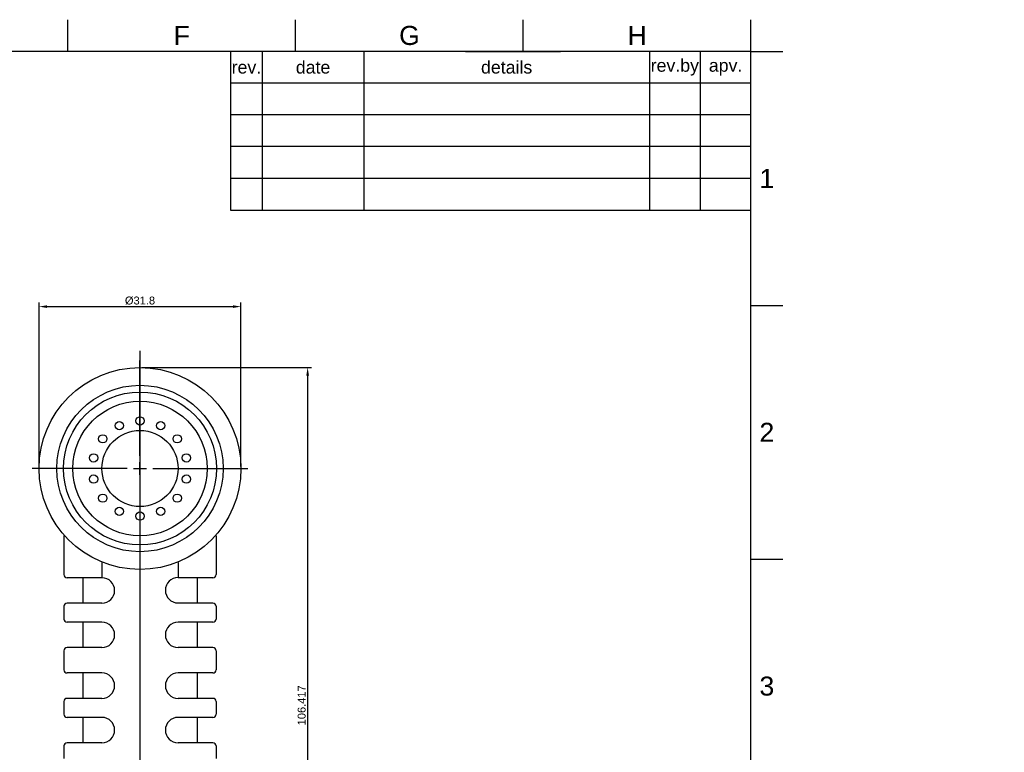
# Model space of a CAD drawing. Header units: millimetres. Extents: x 3826 to 4464, y 336 to 864.
# Tile 4 of 5: x 4003 to 4158, y 451 to 567. Entities that reach past the tile are written whole.
import ezdxf

# ---------------------------------------------------------------- set-up
doc = ezdxf.new("R2010")
doc.units = ezdxf.units.MM
doc.header["$LTSCALE"] = 0.1
for name, color, linetype in [('DIM', 3, 'Continuous'), ('FORM', 7, 'Continuous'), ('TEXT', 2, 'Continuous')]:
    doc.layers.add(name, color=color, linetype=linetype)
doc.styles.get("Standard").update_dxf_attribs({"font": 'arial_0.ttf'})

msp = doc.modelspace()

# ---------------------------------------------------------------- linework, layer by layer
for p, q in [((4036.047, 561.762), (4036.047, 536.762)), ((4036.047, 536.762), (4118.047, 536.762)), ((4005.878, 496.37), (4005.878, 522.186)), ((4037.678, 496.37), (4037.678, 522.186)), ((4021.778, 514.602), (4021.778, 403.444)), ((4021.778, 498.058), (4021.778, 513.058)), ((4021.778, 495.058), (4021.778, 497.058)), ((4019.778, 496.058), (4004.778, 496.058)), ((4020.778, 496.058), (4022.778, 496.058)), ((4023.778, 496.058), (4038.778, 496.058)), ((4021.778, 494.058), (4021.778, 479.058)), ((4009.778, 485.475), (4009.778, 479.347)), ((4033.778, 485.475), (4033.778, 479.347)), ((4015.778, 481.226), (4015.778, 478.847)), ((4027.778, 481.226), (4027.778, 478.847)), ((4015.778, 478.847), (4010.278, 478.847)), ((4012.778, 478.847), (4012.778, 474.847)), ((4033.278, 478.847), (4027.778, 478.847)), ((4030.778, 478.847), (4030.778, 474.847)), ((4015.778, 474.847), (4010.278, 474.847)), ((4033.278, 474.847), (4027.778, 474.847)), ((4009.778, 474.347), (4009.778, 472.347)), ((4033.778, 474.347), (4033.778, 472.347)), ((4015.778, 471.847), (4010.278, 471.847)), ((4012.778, 471.847), (4012.778, 467.847)), ((4033.278, 471.847), (4027.778, 471.847)), ((4030.778, 471.847), (4030.778, 467.847)), ((4009.778, 467.347), (4009.778, 464.347)), ((4015.778, 467.847), (4010.278, 467.847)), ((4033.278, 467.847), (4027.778, 467.847)), ((4033.778, 467.347), (4033.778, 464.347)), ((4015.778, 463.847), (4010.278, 463.847)), ((4012.778, 463.847), (4012.778, 459.847)), ((4033.278, 463.847), (4027.778, 463.847)), ((4030.778, 463.847), (4030.778, 459.847)), ((4009.778, 459.347), (4009.778, 457.347)), ((4015.778, 459.847), (4010.278, 459.847)), ((4033.278, 459.847), (4027.778, 459.847)), ((4033.778, 459.347), (4033.778, 457.347)), ((4015.778, 456.847), (4010.278, 456.847)), ((4012.778, 456.847), (4012.778, 452.847)), ((4033.278, 456.847), (4027.778, 456.847)), ((4030.778, 456.847), (4030.778, 452.847)), ((4009.778, 452.347), (4009.778, 450.347)), ((4015.778, 452.847), (4010.278, 452.847)), ((4033.278, 452.847), (4027.778, 452.847)), ((4033.778, 452.347), (4033.778, 450.347))]:
    msp.add_line(p, q)
for centre, radius in [((4021.778, 496.058), 15.9), ((4021.778, 496.058), 13.107), ((4021.778, 496.058), 12.051), ((4021.778, 496.058), 10.6), ((4021.778, 503.558), 0.65), ((4018.524, 502.815), 0.65), ((4025.033, 502.815), 0.65), ((4015.915, 500.734), 0.65), ((4021.778, 496.058), 6), ((4027.642, 500.734), 0.65), ((4014.467, 497.727), 0.65), ((4029.09, 497.727), 0.65), ((4014.467, 494.389), 0.65), ((4029.09, 494.389), 0.65), ((4015.915, 491.382), 0.65), ((4027.642, 491.382), 0.65), ((4018.524, 489.301), 0.65), ((4021.778, 488.558), 0.65), ((4025.033, 489.301), 0.65)]:
    msp.add_circle(centre, radius)
for centre, radius, start, end in [((4045.427, 448.488), 112, 176.80215, 176.80215), ((4045.959, 448.488), 112, 173.27018, 173.27018), ((4010.278, 479.347), 0.5, 180, 270), ((4015.778, 476.847), 2, 270, 90), ((4027.778, 476.875), 2, 90, 270), ((4033.278, 479.347), 0.5, 270, 0), ((4010.278, 474.347), 0.5, 90, 180), ((4033.278, 474.347), 0.5, 0, 90), ((4010.278, 472.347), 0.5, 180, 270), ((4015.778, 469.847), 2, 270, 90), ((4027.778, 469.847), 2, 90, 270), ((4033.278, 472.347), 0.5, 270, 0), ((4010.278, 467.347), 0.5, 90, 180), ((4033.278, 467.347), 0.5, 0, 90), ((4010.278, 464.347), 0.5, 180, 270), ((4033.278, 464.347), 0.5, 270, 0), ((4015.778, 461.847), 2, 270, 90), ((4027.778, 461.847), 2, 90, 270), ((4010.278, 459.347), 0.5, 90, 180), ((4033.278, 459.347), 0.5, 0, 90), ((4010.278, 457.347), 0.5, 180, 270), ((4015.778, 454.847), 2, 270, 90), ((4027.778, 454.847), 2, 90, 270), ((4033.278, 457.347), 0.5, 270, 0), ((4010.278, 452.347), 0.5, 90, 180), ((4033.278, 452.347), 0.5, 0, 90)]:
    msp.add_arc(centre, radius, start, end)
msp.add_point((4021.778, 496.058))
msp.add_point((4021.778, 496.058))
msp.add_point((4021.778, 496.058))
for points in [[(4007.128, 521.769), (4007.128, 521.352), (4005.878, 521.561)], [(4036.428, 521.769), (4036.428, 521.352), (4037.678, 521.561)]]:
    msp.add_solid(points)
at = {"layer": 'DIM'}
for p, q in [((4007.128, 521.561), (4036.428, 521.561)), ((4022.091, 511.958), (4048.817, 511.958)), ((4048.192, 510.708), (4048.192, 406.791))]:
    msp.add_line(p, q, dxfattribs=at)
msp.add_solid([(4047.984, 510.708), (4048.401, 510.708), (4048.192, 511.958)], dxfattribs=at)
at = {"layer": 'FORM'}
for p, q in [((4010.422, 561.762), (4010.422, 566.762)), ((4046.297, 561.762), (4046.297, 566.762)), ((4082.172, 561.762), (4082.172, 566.762)), ((4118.047, 561.762), (4118.047, 566.762)), ((4118.047, 561.762), (3831.047, 561.762)), ((4041.047, 561.762), (4041.047, 536.762)), ((4057.047, 561.762), (4057.047, 536.762)), ((4073.047, 561.762), (4088.047, 561.762)), ((4103.047, 561.762), (4088.047, 561.762)), ((4102.047, 561.762), (4102.047, 536.762)), ((4110.047, 561.762), (4110.047, 536.762)), ((4118.047, 361.762), (4118.047, 561.762)), ((4118.047, 561.762), (4123.047, 561.762)), ((4118.047, 556.762), (4036.047, 556.762)), ((4118.047, 551.762), (4036.047, 551.762)), ((4118.047, 546.762), (4036.047, 546.762)), ((4118.047, 541.762), (4036.047, 541.762)), ((4118.047, 521.762), (4123.047, 521.762)), ((4118.047, 481.762), (4123.047, 481.762))]:
    msp.add_line(p, q, dxfattribs=at)

# ---------------------------------------------------------------- texts
at = {"insert": (4047.255, 458.749), "char_height": 1.25, "attachment_point": 5, "rotation": 90}
msp.add_mtext('\\A1;106.417', dxfattribs=at)
at = {"layer": 'DIM', "insert": (4021.778, 522.498), "char_height": 1.25, "attachment_point": 5}
msp.add_mtext('\\A1;%%C31.8', dxfattribs=at)
at = {"layer": 'FORM', "char_height": 3, "attachment_point": 5}
for s, width, insert in [('F', 5, (4028.36, 564.262)), ('G', 5, (4064.235, 564.262)), ('H', 5, (4100.11, 564.262)), ('1', 40, (4120.547, 541.762)), ('2', 40, (4120.547, 501.762)), ('3', 40, (4120.547, 461.762))]:
    msp.add_mtext_dynamic_manual_height_columns(s, width=width, gutter_width=12.5, heights=[0], dxfattribs=dict(at, insert=insert))
at = {"layer": 'TEXT', "char_height": 2, "attachment_point": 5}
for s, width, insert in [('date', 16, (4049.047, 559.262)), ('details', 45, (4079.547, 559.262)), ('rev.by', 8, (4106.047, 559.262)), ('rev.', 5, (4038.547, 559.262)), ('apv.', 8, (4114.047, 559.262))]:
    msp.add_mtext_dynamic_manual_height_columns(s, width=width, gutter_width=12.5, heights=[0], dxfattribs=dict(at, insert=insert))

doc.saveas('drawing.dxf')
